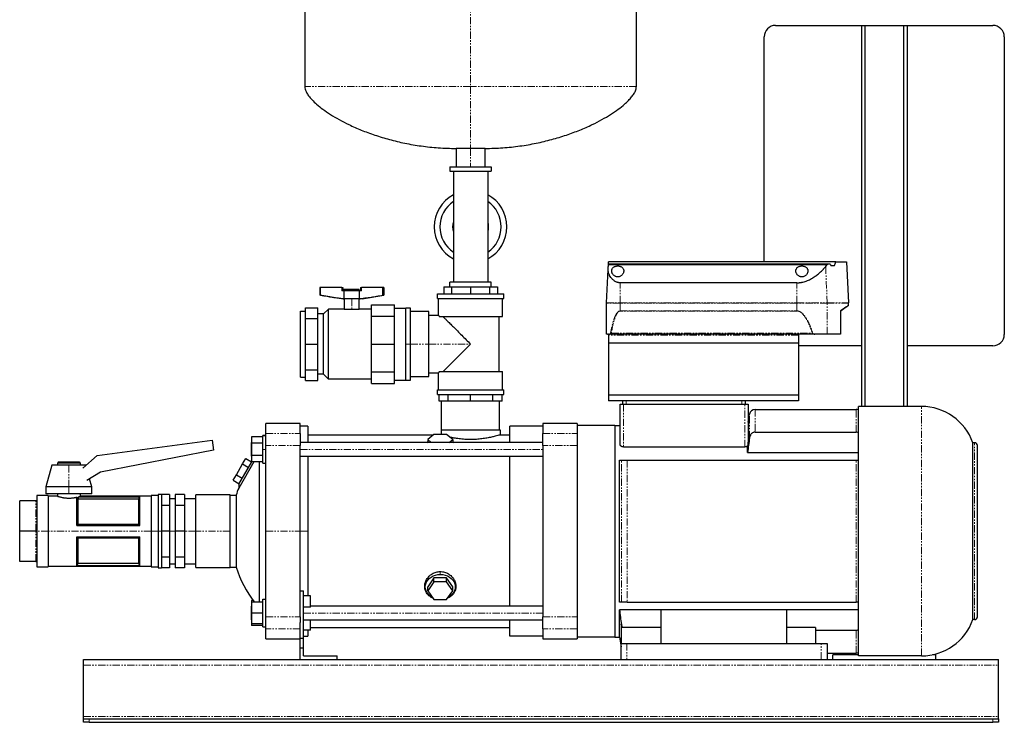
# Model space of a CAD drawing. Header units: millimetres. Extents: x 14 to 1491, y 29 to 958.
# Tile 1 of 3: x 14 to 875, y 29 to 643. Entities that reach past the tile are written whole.
import ezdxf

# ---------------------------------------------------------------- set-up
doc = ezdxf.new("R2010")
doc.units = ezdxf.units.MM
doc.linetypes.add('PHANTOM', pattern=[12.7, 6.35, -1.27, 1.27, -1.27, 1.27, -1.27])

msp = doc.modelspace()

# ---------------------------------------------------------------- linework, layer by layer
at = {"color": 7, "linetype": 'Continuous', "lineweight": 25}
for p, q in [((263.54, 886.91), (263.54, 584.92)), ((553.54, 584.92), (553.54, 886.91)), ((675.19, 638.27), (750.19, 638.27)), ((750.19, 638.27), (753.19, 638.27)), ((750.19, 638.27), (750.19, 305.27)), ((753.19, 638.27), (753.19, 305.27)), ((753.19, 638.27), (787.19, 638.27)), ((787.19, 638.27), (790.19, 638.27)), ((787.19, 638.27), (787.19, 305.27)), ((790.19, 638.27), (790.19, 305.27)), ((790.19, 638.27), (865.19, 638.27)), ((665.19, 431.57), (665.19, 628.27)), ((875.19, 628.27), (875.19, 368.27)), ((395.84, 530.77), (395.84, 514.77)), ((408.54, 530.77), (395.84, 530.77)), ((421.24, 530.77), (408.54, 530.77)), ((421.24, 514.77), (421.24, 530.77)), ((390.54, 514.77), (390.54, 510.77)), ((390.54, 514.77), (426.54, 514.77)), ((390.54, 510.77), (426.54, 510.77)), ((393.54, 510.77), (393.54, 462.27)), ((423.54, 510.77), (423.54, 462.27)), ((426.54, 514.77), (426.54, 510.77)), ((393.54, 462.27), (393.54, 413.77)), ((423.54, 462.27), (423.54, 413.77)), ((529.11, 430.03), (529.19, 431.57)), ((727.96, 431.57), (529.19, 431.57)), ((727.96, 431.57), (737.19, 431.57)), ((737.19, 431.57), (739.07, 395.7)), ((527.31, 395.7), (528.85, 425.05)), ((529.07, 429.34), (529.11, 430.03)), ((529.07, 429.34), (720.45, 429.34)), ((529.11, 430.03), (721.19, 430.03)), ((721.19, 430.03), (722.67, 430.03)), ((723.6, 428.57), (726.85, 428.57)), ((426.54, 413.77), (390.54, 413.77)), ((390.54, 409.77), (390.54, 413.77)), ((426.54, 409.77), (426.54, 413.77)), ((693.93, 413.38), (539.19, 413.38)), ((276.69, 409.35), (276.69, 402.52)), ((277.34, 409.35), (276.69, 409.35)), ((277.34, 402.52), (277.34, 409.35)), ((296, 409.35), (277.34, 409.35)), ((296, 409.35), (297, 409.35)), ((297.95, 406.35), (296, 406.35)), ((297, 409.35), (297, 406.35)), ((311.37, 406.35), (297.95, 406.35)), ((297.95, 399.35), (297.95, 406.35)), ((298.16, 407.75), (298.16, 406.35)), ((298.16, 407.75), (304.66, 407.75)), ((304.66, 407.75), (311.16, 407.75)), ((311.16, 406.35), (311.16, 407.75)), ((311.37, 399.35), (311.37, 406.35)), ((313.32, 406.35), (311.37, 406.35)), ((312.32, 409.35), (312.32, 406.35)), ((312.32, 409.35), (313.32, 409.35)), ((331.97, 409.35), (313.32, 409.35)), ((331.97, 402.52), (331.97, 409.35)), ((332.63, 409.35), (331.97, 409.35)), ((332.63, 409.35), (332.63, 402.52)), ((385.09, 409.77), (385.09, 403.77)), ((385.09, 409.77), (391.96, 409.77)), ((391.96, 409.77), (391.96, 403.77)), ((391.96, 409.77), (408.54, 409.77)), ((408.54, 409.77), (408.54, 403.77)), ((408.54, 409.77), (425.12, 409.77)), ((425.12, 409.77), (425.12, 403.77)), ((425.12, 409.77), (431.99, 409.77)), ((431.99, 409.77), (431.99, 403.77)), ((277.34, 402.52), (276.69, 402.52)), ((295.66, 399.35), (276.69, 402.52)), ((297.95, 399.35), (295.66, 399.35)), ((311.37, 399.35), (297.95, 399.35)), ((298.16, 399.35), (298.16, 390.33)), ((311.16, 390.33), (311.16, 399.35)), ((313.66, 399.35), (311.37, 399.35)), ((313.66, 399.35), (332.63, 402.52)), ((332.63, 402.52), (331.97, 402.52)), ((379.54, 399.77), (379.54, 403.77)), ((379.54, 403.77), (437.54, 403.77)), ((379.54, 399.77), (437.54, 399.77)), ((380.54, 384.77), (380.54, 399.77)), ((436.54, 383.77), (436.54, 399.77)), ((437.54, 399.77), (437.54, 403.77)), ((259.87, 388.57), (264.11, 388.57)), ((259.87, 330.98), (259.87, 388.57)), ((264.11, 391.46), (275.11, 391.46)), ((264.11, 382.18), (264.11, 391.46)), ((275.11, 382.18), (275.11, 391.46)), ((280.03, 386.17), (284.19, 390.33)), ((284.19, 329.22), (284.19, 390.33)), ((298.16, 390.33), (284.19, 390.33)), ((298.16, 390.33), (304.66, 390.33)), ((304.66, 390.33), (311.16, 390.33)), ((322.04, 390.33), (311.16, 390.33)), ((322.04, 394.15), (342.04, 394.15)), ((322.04, 384.08), (322.04, 394.15)), ((342.04, 384.08), (342.04, 394.15)), ((342.04, 391.15), (352.04, 391.15)), ((356.04, 391.15), (352.04, 391.15)), ((352.04, 328.39), (352.04, 391.15)), ((352.04, 359.77), (352.04, 391.15)), ((356.04, 359.77), (356.04, 391.15)), ((372.04, 388.15), (356.04, 388.15)), ((372.04, 359.77), (372.04, 388.15)), ((527.36, 368.57), (527.31, 395.64)), ((732.21, 388.9), (732.15, 389.2)), ((732.17, 368.45), (732.21, 388.9)), ((739.07, 394.09), (739.07, 395.64)), ((264.11, 359.77), (264.11, 382.18)), ((264.11, 382.18), (275.11, 382.18)), ((280.03, 386.17), (275.11, 386.17)), ((275.11, 359.77), (275.11, 382.18)), ((280.03, 333.38), (280.03, 386.17)), ((322.04, 359.77), (322.04, 384.08)), ((322.04, 384.08), (342.04, 384.08)), ((342.04, 359.77), (342.04, 384.08)), ((380.54, 384.77), (372.04, 384.77)), ((381.43, 383.77), (436.54, 383.77)), ((433.54, 335.77), (433.54, 383.77)), ((528.19, 368.57), (527.36, 368.57)), ((529.3, 368.57), (529.19, 368.57)), ((529.19, 368.57), (529.19, 360.57)), ((530.3, 368.57), (530.04, 368.57)), ((709.43, 368.57), (530.3, 368.57)), ((695.19, 367.57), (695.19, 360.57)), ((720.36, 368.57), (709.43, 368.57)), ((732.11, 368.57), (720.36, 368.57)), ((264.11, 359.77), (275.11, 359.77)), ((264.11, 337.37), (264.11, 359.77)), ((275.11, 337.37), (275.11, 359.77)), ((322.04, 335.46), (322.04, 359.77)), ((322.04, 359.77), (342.04, 359.77)), ((342.04, 335.46), (342.04, 359.77)), ((352.04, 328.39), (352.04, 359.77)), ((356.04, 328.39), (356.04, 359.77)), ((372.04, 331.39), (372.04, 359.77)), ((695.19, 360.57), (529.19, 360.57)), ((529.19, 360.57), (529.19, 315.27)), ((695.19, 360.57), (695.19, 315.27)), ((750.19, 358.27), (695.19, 358.27)), ((865.19, 358.27), (790.19, 358.27)), ((264.11, 337.37), (275.11, 337.37)), ((264.11, 328.08), (264.11, 337.37)), ((275.11, 328.08), (275.11, 337.37)), ((381.43, 335.77), (436.54, 335.77)), ((436.54, 319.77), (436.54, 335.77)), ((259.87, 330.98), (264.11, 330.98)), ((264.11, 328.08), (275.11, 328.08)), ((280.03, 333.38), (275.11, 333.38)), ((280.03, 333.38), (284.19, 329.22)), ((322.04, 329.22), (284.19, 329.22)), ((322.04, 335.46), (342.04, 335.46)), ((322.04, 325.39), (322.04, 335.46)), ((342.04, 325.39), (342.04, 335.46)), ((342.04, 328.39), (352.04, 328.39)), ((352.04, 328.39), (356.04, 328.39)), ((356.04, 331.39), (372.04, 331.39)), ((372.04, 334.77), (380.54, 334.77)), ((380.54, 319.77), (380.54, 334.77)), ((322.04, 325.39), (342.04, 325.39)), ((379.54, 315.77), (379.54, 319.77)), ((379.54, 319.77), (437.54, 319.77)), ((437.54, 315.77), (437.54, 319.77)), ((379.54, 315.77), (437.54, 315.77)), ((381.04, 309.77), (381.04, 315.77)), ((389.09, 309.77), (389.09, 315.77)), ((408.54, 309.77), (408.54, 315.77)), ((427.99, 309.77), (427.99, 315.77)), ((436.04, 309.77), (436.04, 315.77)), ((695.19, 315.27), (529.19, 315.27)), ((529.19, 315.27), (529.19, 310.27)), ((695.19, 310.27), (529.19, 310.27)), ((541.69, 307.27), (541.69, 310.27)), ((648.69, 310.27), (648.69, 307.27)), ((695.19, 315.27), (695.19, 310.27)), ((389.09, 309.77), (381.04, 309.77)), ((383.14, 284.77), (383.14, 309.77)), ((408.54, 309.77), (389.09, 309.77)), ((427.99, 309.77), (408.54, 309.77)), ((436.04, 309.77), (427.99, 309.77)), ((433.94, 284.77), (433.94, 309.77)), ((539.19, 272.08), (539.19, 307.27)), ((539.19, 307.27), (542.19, 307.27)), ((542.19, 307.27), (648.19, 307.27)), ((648.19, 307.27), (651.19, 307.27)), ((651.19, 307.27), (651.19, 275.52)), ((657.35, 302.77), (745.53, 302.77)), ((747.69, 87.27), (747.69, 305.27)), ((802.69, 305.27), (747.69, 305.27)), ((651.19, 291.61), (652.43, 298.64)), ((259.54, 290.27), (229.54, 290.27)), ((229.54, 281.65), (229.54, 290.27)), ((259.54, 281.65), (259.54, 290.27)), ((266.24, 288.02), (259.54, 288.02)), ((266.24, 288.02), (266.24, 273.77)), ((382.79, 284.77), (382.79, 280.77)), ((382.79, 284.77), (434.29, 284.77)), ((434.29, 284.77), (434.29, 280.42)), ((442.84, 273.77), (442.84, 288.02)), ((471.64, 288.02), (442.84, 288.02)), ((501.64, 290.27), (471.64, 290.27)), ((471.64, 290.27), (471.64, 281.65)), ((501.64, 290.27), (501.64, 281.65)), ((534.69, 288.77), (501.64, 288.77)), ((534.69, 288.77), (539.19, 288.77)), ((534.69, 288.77), (534.69, 103.77)), ((82.18, 262.46), (182.64, 275.79)), ((182.64, 275.79), (183.78, 267.21)), ((227.04, 278.74), (217.04, 278.74)), ((217.04, 278.74), (217.04, 273.26)), ((229.54, 279.77), (227.04, 279.77)), ((227.04, 267.77), (227.04, 279.77)), ((227.04, 279.77), (229.54, 279.77)), ((229.54, 271.2), (229.54, 281.65)), ((259.54, 281.65), (259.54, 271.2)), ((266.24, 280.42), (376.13, 280.42)), ((376.56, 280.77), (371.07, 276.31)), ((371.07, 276.31), (371.07, 273.77)), ((371.07, 276.31), (374.19, 273.77)), ((387.52, 280.77), (376.56, 280.77)), ((393.01, 276.31), (387.52, 280.77)), ((389.89, 273.77), (393.01, 276.31)), ((393.01, 276.31), (393.01, 273.77)), ((434.29, 280.42), (442.84, 280.42)), ((471.64, 271.2), (471.64, 281.65)), ((501.64, 281.65), (501.64, 271.2)), ((657.35, 282.86), (745.53, 282.86)), ((183.78, 267.21), (84.99, 248)), ((217.04, 273.77), (216.64, 273.77)), ((216.64, 273.77), (216.64, 267.77)), ((216.64, 267.77), (216.64, 261.77)), ((227.04, 273.26), (217.04, 273.26)), ((217.04, 273.26), (217.04, 262.29)), ((227.04, 255.77), (227.04, 267.77)), ((229.54, 196.27), (229.54, 271.2)), ((471.64, 273.77), (259.54, 273.77)), ((259.54, 196.27), (259.54, 271.2)), ((370.93, 274.29), (370.24, 273.77)), ((393.84, 273.77), (393.15, 274.29)), ((471.64, 271.2), (471.64, 121.35)), ((501.64, 271.2), (501.64, 121.35)), ((542.19, 269.89), (648.19, 269.89)), ((650.69, 264.92), (650.69, 270.9)), ((847.69, 118.98), (847.69, 273.56)), ((849.19, 273.56), (847.69, 273.56)), ((851.69, 121.48), (851.69, 271.06)), ((69.45, 251.22), (82.18, 262.46)), ((209.24, 255.02), (211.98, 259.77)), ((211.98, 259.77), (217.04, 256.8)), ((216.64, 261.77), (217.04, 261.77)), ((227.04, 262.29), (217.04, 262.29)), ((217.04, 262.29), (217.04, 256.8)), ((259.54, 261.77), (471.64, 261.77)), ((266.24, 261.77), (266.24, 196.27)), ((442.84, 130.77), (442.84, 261.77)), ((538.69, 134.27), (538.69, 258.27)), ((545.35, 258.27), (745.53, 258.27)), ((650.69, 264.92), (747.69, 264.92)), ((42.34, 253.87), (37.34, 235.12)), ((57.34, 253.87), (42.34, 253.87)), ((48.34, 256.87), (47.34, 255.87)), ((47.34, 255.87), (47.34, 253.87)), ((67.34, 255.87), (47.34, 255.87)), ((48.34, 256.87), (66.34, 256.87)), ((72.34, 253.87), (57.34, 253.87)), ((66.34, 256.87), (67.34, 255.87)), ((67.34, 255.87), (67.34, 253.87)), ((72.34, 253.87), (72.34, 253.87)), ((203.76, 245.52), (209.24, 255.02)), ((218.96, 256.8), (205.8, 234)), ((205.9, 237.24), (217.18, 256.77)), ((209.24, 255.02), (214.44, 252.02)), ((227.04, 256.8), (217.04, 256.8)), ((223.78, 256.8), (223.78, 134.27)), ((227.04, 255.77), (229.54, 255.77)), ((84.99, 248), (72.94, 240.64)), ((77.34, 235.12), (75.46, 242.18)), ((201.01, 240.77), (203.76, 245.52)), ((203.76, 245.52), (208.95, 242.52)), ((37.34, 235.12), (37.34, 228.87)), ((57.34, 235.12), (37.34, 235.12)), ((77.34, 235.12), (57.34, 235.12)), ((77.34, 228.87), (77.34, 235.12)), ((201.01, 240.77), (206.21, 237.77)), ((205.9, 237.24), (205.8, 234)), ((39.34, 227.37), (29.34, 227.37)), ((29.34, 227.37), (29.34, 223.72)), ((57.34, 228.87), (37.34, 228.87)), ((39.34, 227.37), (39.34, 196.27)), ((47.34, 226.87), (39.34, 226.87)), ((47.34, 228.87), (47.34, 226.87)), ((77.34, 228.87), (57.34, 228.87)), ((64.34, 201.27), (64.34, 226.03)), ((65.27, 224.22), (65.27, 202.3)), ((118.41, 224.23), (65.32, 224.23)), ((66, 226.46), (119.34, 226.46)), ((66, 226.46), (66, 226.43)), ((66, 226.43), (119.33, 226.43)), ((67.34, 228.87), (67.34, 226.87)), ((129.34, 226.87), (67.34, 226.87)), ((118.41, 202.3), (118.41, 224.23)), ((119.34, 201.27), (119.34, 226.46)), ((135.34, 227.37), (129.34, 227.37)), ((129.34, 227.37), (129.34, 196.27)), ((138.34, 228.37), (135.34, 228.37)), ((135.34, 228.37), (135.34, 196.27)), ((138.34, 228.37), (138.34, 196.27)), ((145.34, 228.2), (138.34, 228.2)), ((145.34, 228.2), (145.34, 218.85)), ((150.34, 224.7), (145.34, 224.7)), ((158.34, 228.2), (150.34, 228.2)), ((150.34, 228.2), (150.34, 218.85)), ((158.34, 228.2), (158.34, 218.85)), ((168.34, 224.7), (158.34, 224.7)), ((198.34, 227.92), (168.34, 227.92)), ((168.34, 196.27), (168.34, 227.92)), ((198.34, 196.27), (198.34, 227.92)), ((198.34, 227.77), (203.54, 227.77)), ((203.54, 227.77), (203.54, 164.77)), ((28.34, 222.72), (14.34, 222.72)), ((14.34, 196.27), (14.34, 222.72)), ((29.34, 222.66), (29.34, 197.34)), ((145.34, 218.85), (138.34, 218.85)), ((145.34, 218.85), (145.34, 196.27)), ((158.34, 218.85), (150.34, 218.85)), ((150.34, 218.85), (150.34, 196.27)), ((158.34, 218.85), (158.34, 196.27)), ((64.34, 201.27), (119.34, 201.27)), ((65.27, 202.3), (118.41, 202.3)), ((14.34, 169.82), (14.34, 196.27)), ((28.34, 196.27), (14.34, 196.27)), ((29.34, 195.21), (29.34, 169.89)), ((39.34, 196.27), (39.34, 165.17)), ((64.34, 191.27), (119.34, 191.27)), ((64.34, 166.08), (64.34, 191.27)), ((65.27, 190.25), (65.27, 168.31)), ((118.41, 190.25), (65.27, 190.25)), ((118.41, 168.31), (118.41, 190.25)), ((119.34, 166.08), (119.34, 191.27)), ((129.34, 196.27), (129.34, 165.17)), ((135.34, 196.27), (135.34, 164.17)), ((138.34, 196.27), (138.34, 164.17)), ((145.34, 196.27), (138.34, 196.27)), ((145.34, 196.27), (145.34, 173.69)), ((158.34, 196.27), (150.34, 196.27)), ((150.34, 196.27), (150.34, 173.69)), ((158.34, 196.27), (158.34, 173.69)), ((168.34, 164.62), (168.34, 196.27)), ((198.34, 164.62), (198.34, 196.27)), ((229.54, 121.35), (229.54, 196.27)), ((259.54, 121.35), (259.54, 196.27)), ((266.24, 196.27), (266.24, 139.89)), ((145.34, 173.69), (138.34, 173.69)), ((145.34, 173.69), (145.34, 164.34)), ((158.34, 173.69), (150.34, 173.69)), ((150.34, 173.69), (150.34, 164.34)), ((158.34, 173.69), (158.34, 164.34)), ((28.34, 169.82), (14.34, 169.82)), ((29.34, 168.82), (29.34, 165.17)), ((29.34, 165.17), (39.34, 165.17)), ((39.34, 165.67), (129.34, 165.67)), ((64.34, 166.08), (119.34, 166.08)), ((119.33, 166.11), (64.35, 166.11)), ((65.27, 168.31), (118.41, 168.31)), ((129.34, 165.17), (135.34, 165.17)), ((135.34, 164.17), (138.34, 164.17)), ((145.34, 164.34), (138.34, 164.34)), ((145.34, 167.85), (150.34, 167.85)), ((158.34, 164.34), (150.34, 164.34)), ((158.34, 167.85), (168.34, 167.85)), ((168.34, 164.62), (198.34, 164.62)), ((198.34, 164.77), (203.54, 164.77)), ((376.56, 155.5), (371.07, 147.72)), ((376.56, 152.06), (376.56, 155.5)), ((387.52, 155.5), (376.56, 155.5)), ((387.52, 152.06), (387.52, 155.5)), ((393.01, 147.72), (387.52, 155.5)), ((376.56, 152.06), (371.07, 144.28)), ((371.07, 144.28), (371.07, 147.72)), ((387.52, 152.06), (376.56, 152.06)), ((393.01, 144.28), (387.52, 152.06)), ((393.01, 144.28), (393.01, 147.72)), ((259.54, 144.27), (262.54, 144.27)), ((262.54, 102.67), (262.54, 144.27)), ((268.54, 139.89), (262.54, 139.89)), ((268.54, 129.89), (268.54, 139.89)), ((371.07, 144.28), (376.56, 136.5)), ((387.52, 136.5), (393.01, 144.28)), ((217.04, 130.77), (216.64, 130.77)), ((216.64, 130.77), (216.64, 124.77)), ((218.55, 135.74), (217.04, 135.74)), ((217.04, 135.74), (217.04, 134.27)), ((227.04, 134.27), (217.04, 134.27)), ((217.04, 134.27), (217.04, 124.77)), ((227.04, 112.77), (227.04, 136.77)), ((227.04, 136.77), (229.54, 136.77)), ((268.54, 129.89), (262.54, 129.89)), ((471.64, 130.77), (268.54, 130.77)), ((376.56, 136.5), (387.52, 136.5)), ((545.35, 134.27), (745.53, 134.27)), ((216.64, 124.77), (216.64, 118.77)), ((227.04, 124.77), (217.04, 124.77)), ((217.04, 124.77), (217.04, 115.27)), ((229.54, 110.89), (229.54, 121.35)), ((259.54, 121.35), (259.54, 116.49)), ((471.64, 110.89), (471.64, 121.35)), ((501.64, 121.35), (501.64, 110.89)), ((747.69, 127.63), (538.69, 127.63)), ((538.69, 103.77), (538.69, 127.63)), ((575.19, 98.27), (575.19, 127.43)), ((685.19, 127.43), (575.19, 127.43)), ((685.19, 98.27), (685.19, 127.43)), ((216.64, 118.77), (217.04, 118.77)), ((227.04, 115.27), (217.04, 115.27)), ((217.04, 115.27), (217.04, 113.8)), ((227.04, 113.8), (217.04, 113.8)), ((227.04, 112.77), (229.54, 112.77)), ((259.54, 102.67), (259.54, 116.49)), ((262.54, 118.77), (471.64, 118.77)), ((268.54, 109.81), (268.54, 118.77)), ((268.54, 112.12), (442.84, 112.12)), ((442.84, 104.52), (442.84, 118.77)), ((540.19, 115.19), (540.19, 98.27)), ((575.19, 112.13), (541.37, 112.13)), ((710.19, 112.13), (685.19, 112.13)), ((710.19, 112.13), (710.19, 98.27)), ((849.19, 118.98), (847.69, 118.98)), ((229.54, 102.27), (229.54, 110.89)), ((268.54, 109.81), (262.54, 109.81)), ((262.54, 104.52), (266.24, 104.52)), ((266.24, 109.81), (266.24, 104.52)), ((471.64, 104.52), (442.84, 104.52)), ((471.64, 110.89), (471.64, 102.27)), ((501.64, 110.89), (501.64, 102.27)), ((534.69, 103.77), (501.64, 103.77)), ((534.69, 103.77), (538.69, 103.77)), ((538.69, 103.77), (540.19, 95.27)), ((710.19, 109.68), (745.53, 109.68)), ((229.54, 102.27), (259.54, 102.27)), ((259.54, 102.67), (262.54, 102.67)), ((259.54, 94.27), (259.54, 102.67)), ((262.54, 94.27), (262.54, 102.67)), ((471.64, 102.27), (501.64, 102.27)), ((540.19, 84.27), (540.19, 98.27)), ((540.19, 98.27), (545.19, 98.27)), ((545.19, 98.27), (715.19, 98.27)), ((715.19, 98.27), (720.19, 98.27)), ((720.19, 98.27), (720.19, 84.27)), ((259.54, 84.27), (259.54, 94.27)), ((259.54, 94.27), (262.54, 94.27)), ((262.54, 87.27), (262.54, 94.27)), ((262.54, 87.27), (292.04, 87.27)), ((292.04, 84.27), (292.04, 87.27)), ((720.19, 89.77), (745.53, 89.77)), ((725.19, 84.27), (725.19, 88.27)), ((747.69, 88.27), (725.19, 88.27)), ((729.19, 89.77), (729.19, 88.27)), ((735.19, 89.77), (735.19, 88.27)), ((741.19, 89.77), (741.19, 88.27)), ((802.69, 87.27), (747.69, 87.27)), ((815.19, 88.27), (812.41, 88.27)), ((815.19, 84.27), (815.19, 88.27)), ((70.19, 84.27), (870.19, 84.27)), ((70.19, 79.27), (70.19, 84.27)), ((70.19, 34.27), (70.19, 79.27)), ((545.19, 84.27), (715.19, 84.27)), ((870.19, 79.27), (870.19, 84.27)), ((870.19, 34.27), (870.19, 79.27)), ((70.19, 32.27), (70.19, 34.27)), ((70.19, 29.27), (70.19, 32.27)), ((70.19, 32.27), (75.19, 32.27)), ((75.19, 29.27), (70.19, 29.27)), ((75.19, 32.27), (865.19, 32.27)), ((75.19, 29.27), (865.19, 29.27)), ((865.19, 32.27), (870.19, 32.27)), ((870.19, 29.27), (865.19, 29.27)), ((870.19, 32.27), (870.19, 34.27)), ((870.19, 32.27), (870.19, 29.27))]:
    msp.add_line(p, q, dxfattribs=at)
at = {"color": 8, "linetype": 'PHANTOM', "lineweight": 18}
for p, q in [((408.54, 886.91), (408.54, 584.92)), ((408.54, 584.92), (263.54, 584.92)), ((553.54, 584.92), (408.54, 584.92)), ((408.54, 530.77), (408.54, 514.77)), ((720.4, 395.7), (719.01, 427.6)), ((539.19, 395.7), (539.19, 413.38)), ((693.93, 395.7), (693.93, 413.38)), ((296, 406.35), (296, 409.35)), ((304.66, 407.75), (304.66, 406.35)), ((313.32, 409.35), (313.32, 406.35)), ((304.66, 399.35), (304.66, 390.33)), ((527.31, 395.7), (539.19, 395.7)), ((539.19, 395.64), (527.31, 395.64)), ((539.19, 395.7), (693.93, 395.7)), ((539.19, 395.7), (539.19, 395.64)), ((539.19, 388.79), (539.19, 395.64)), ((693.93, 395.64), (539.19, 395.64)), ((539.19, 388.79), (693.93, 388.79)), ((539.19, 388.79), (539.19, 388.63)), ((693.93, 388.63), (539.19, 388.63)), ((693.93, 395.7), (720.4, 395.7)), ((693.93, 395.7), (693.93, 395.64)), ((693.93, 388.79), (693.93, 395.64)), ((720.4, 395.64), (693.93, 395.64)), ((693.93, 388.63), (693.93, 388.79)), ((720.36, 368.57), (720.4, 395.64)), ((720.4, 395.7), (739.07, 395.7)), ((739.07, 395.64), (720.4, 395.64)), ((695.19, 367.57), (529.3, 367.57)), ((531.68, 369.41), (707.26, 369.41)), ((352.04, 359.77), (356.04, 359.77)), ((356.04, 359.77), (372.04, 359.77)), ((372.04, 359.77), (408.54, 359.77)), ((544.69, 310.27), (544.69, 307.27)), ((645.69, 307.27), (645.69, 310.27)), ((542.19, 307.27), (542.19, 269.89)), ((648.19, 269.89), (648.19, 307.27)), ((657.35, 302.77), (657.35, 282.86)), ((745.53, 282.86), (745.53, 302.77)), ((802.69, 87.27), (802.69, 305.27)), ((229.54, 281.65), (259.54, 281.65)), ((471.64, 281.65), (501.64, 281.65)), ((216.64, 267.77), (217.04, 267.77)), ((227.04, 267.77), (229.54, 267.77)), ((259.54, 271.2), (229.54, 271.2)), ((259.54, 267.77), (471.64, 267.77)), ((501.64, 271.2), (471.64, 271.2)), ((849.19, 118.98), (849.19, 273.56)), ((540.43, 134.27), (540.43, 258.27)), ((545.35, 258.27), (545.35, 134.27)), ((745.53, 134.27), (745.53, 258.27)), ((57.34, 253.87), (57.34, 235.12)), ((57.34, 235.12), (57.34, 228.87)), ((28.34, 196.27), (28.34, 222.72)), ((28.34, 169.82), (28.34, 196.27)), ((39.34, 196.27), (29.2, 196.27)), ((129.34, 196.27), (39.34, 196.27)), ((135.34, 196.27), (129.34, 196.27)), ((138.34, 196.27), (135.34, 196.27)), ((150.34, 196.27), (145.34, 196.27)), ((168.34, 196.27), (158.34, 196.27)), ((198.34, 196.27), (168.34, 196.27)), ((229.54, 196.27), (259.54, 196.27)), ((259.54, 196.27), (266.24, 196.27)), ((382.04, 158.47), (382.04, 161.03)), ((216.64, 124.77), (217.04, 124.77)), ((229.54, 121.35), (259.54, 121.35)), ((262.54, 124.77), (471.64, 124.77)), ((471.64, 121.35), (501.64, 121.35)), ((259.54, 110.89), (229.54, 110.89)), ((501.64, 110.89), (471.64, 110.89)), ((745.53, 89.77), (745.53, 109.68)), ((545.19, 98.27), (545.19, 84.27)), ((715.19, 84.27), (715.19, 98.27)), ((70.19, 79.27), (870.19, 79.27)), ((70.19, 34.27), (870.19, 34.27)), ((75.19, 32.27), (75.19, 29.27)), ((865.19, 29.27), (865.19, 32.27))]:
    msp.add_line(p, q, dxfattribs=at)
at = {"color": 7, "linetype": 'Continuous', "lineweight": 25, "flags": 128}
for points in [[(393.04, 462.27), (393.23, 464.7), (393.54, 466.18)], [(423.54, 466.18), (423.85, 464.7), (424.04, 462.27)], [(393.54, 458.37), (393.23, 459.85), (393.04, 462.27)], [(424.04, 462.27), (423.85, 459.85), (423.54, 458.37)], [(529.3, 367.57), (529.3, 368.13), (529.3, 368.57)], [(370.24, 273.77), (371.06, 274.38), (371.07, 274.39)], [(393.01, 274.39), (393.02, 274.38), (393.84, 273.77)], [(119.33, 226.43), (119.33, 226.45), (119.34, 226.46)], [(64.35, 166.11), (64.35, 166.1), (64.34, 166.08)], [(119.34, 166.08), (119.33, 166.1), (119.33, 166.11)], [(375.06, 138.62), (373.98, 139.24), (372.39, 140.44), (371.06, 141.84), (370.02, 143.4), (369.32, 145.08), (368.96, 146.83), (368.96, 148.61), (369.32, 150.36), (370.02, 152.04), (371.06, 153.6), (372.39, 155), (373.98, 156.2), (375.79, 157.17), (377.78, 157.88), (379.88, 158.32), (382.04, 158.47)], [(382.04, 158.47), (384.2, 158.32), (386.3, 157.88), (388.29, 157.17), (390.1, 156.2), (391.69, 155), (393.02, 153.6), (394.06, 152.04), (394.76, 150.36), (395.12, 148.61), (395.12, 146.83), (394.76, 145.08), (394.06, 143.4), (393.02, 141.84), (391.69, 140.44), (390.1, 139.24), (389.02, 138.62)], [(540.43, 114), (540.3, 114.67), (540.19, 115.19)]]:
    msp.add_lwpolyline(points, dxfattribs=at)
at = {"color": 8, "linetype": 'PHANTOM', "lineweight": 18, "flags": 128}
for points in [[(732.11, 368.57), (732.13, 380.12), (732.15, 389.2)], [(652.43, 277.73), (652.43, 281.25), (652.43, 284.48), (652.43, 287.39), (652.43, 289.99), (652.43, 292.26), (652.43, 294.2), (652.43, 295.79), (652.43, 297.03), (652.43, 297.92), (652.43, 298.46), (652.43, 298.64)], [(540.43, 114), (540.43, 114.1), (540.43, 114.2), (540.43, 114.31), (540.43, 114.41), (540.43, 114.51), (540.43, 114.61), (540.43, 114.71), (540.43, 114.81)]]:
    msp.add_lwpolyline(points, dxfattribs=at)
at = {"color": 7, "linetype": 'Continuous', "lineweight": 25}
for centre, radius, start, end in [((675.19, 628.27), 10, 90, 180), ((865.19, 628.27), 10, 0, 90), ((408.54, 462.27), 31.8, 118.14458, 180), ((408.54, 462.27), 26.8, 124.03516, 180), ((408.54, 462.27), 31.8, 0, 61.85542), ((408.54, 462.27), 26.8, 0, 55.96484), ((408.54, 462.27), 31.8, 180, 241.85542), ((408.54, 462.27), 26.8, 180, 235.96484), ((408.54, 462.27), 26.8, 304.03516, 0), ((408.54, 462.27), 31.8, 298.14458, 0), ((528.31, 395.64), 1, 177, 180.1), ((738.07, 394.09), 1, 305.50392, 359.9), ((738.07, 395.64), 1, 359.9, 3), ((865.19, 368.27), 10, 270, 0), ((657.35, 297.77), 5, 90, 170), ((745.53, 297.77), 5, 64.35365, 90), ((802.69, 257.49), 47.79, 19.66004, 90), ((849.19, 271.06), 2.5, 360, 90), ((300.03, 196.27), 101.5, 158.17626, 161.91999), ((300.03, 196.27), 101.5, 198.08001, 217.65008), ((849.19, 121.48), 2.5, 270, 0), ((802.69, 135.06), 47.79, 270, 340.33996), ((745.53, 94.77), 5, 270, 295.64635)]:
    msp.add_arc(centre, radius, start, end, dxfattribs=at)
at = {"color": 8, "linetype": 'PHANTOM', "lineweight": 18}
msp.add_arc((719.19, 395.64), 1.2, 359.91678, 2.49052, dxfattribs=at)
at = {"color": 7, "linetype": 'Continuous', "lineweight": 25}
for points, knots in [([(263.54, 584.92), (263.63, 584.09), (263.81, 582.29), (265.07, 579.58), (267.06, 576.48), (270.05, 573.02), (274.24, 569.04), (279.63, 564.76), (286.24, 560.28), (293.84, 555.81), (302.8, 551.22), (313.17, 546.65), (324.97, 542.28), (337.7, 538.42), (351.26, 535.18), (365.56, 532.73), (380.5, 531.09), (390.67, 530.88), (395.84, 530.77)], [0, 0, 0, 0, 0.016622, 0.036153, 0.05912, 0.090838, 0.127593, 0.175262, 0.228868, 0.287991, 0.35219, 0.431201, 0.515618, 0.604837, 0.698312, 0.795569, 0.896225, 1, 1, 1, 1]), ([(421.24, 530.77), (426.41, 530.88), (436.58, 531.09), (451.52, 532.73), (465.82, 535.18), (479.38, 538.42), (492.11, 542.28), (503.91, 546.65), (514.28, 551.22), (523.24, 555.81), (530.84, 560.28), (537.45, 564.76), (542.63, 568.88), (546.52, 572.52), (549.32, 575.62), (551.51, 578.71), (553.15, 581.75), (553.42, 583.93), (553.54, 584.92)], [0, 0, 0, 0, 0.103778, 0.204436, 0.301697, 0.395174, 0.484396, 0.568815, 0.647829, 0.712029, 0.771154, 0.824762, 0.872432, 0.903943, 0.931838, 0.95609, 0.980149, 1, 1, 1, 1]), ([(539.19, 413.38), (539.11, 413.38), (538.94, 413.38), (538.68, 413.39), (538.43, 413.41), (538.17, 413.44), (537.92, 413.48), (537.67, 413.53), (537.41, 413.58), (537.16, 413.65), (536.9, 413.72), (536.35, 413.9), (535.5, 414.26), (534.46, 414.86), (533.5, 415.57), (532.66, 416.32), (531.89, 417.15), (531, 418.28), (530.27, 419.47), (529.71, 420.65), (529.36, 421.57), (529.1, 422.46), (528.95, 423.21), (528.88, 423.78), (528.85, 424.23), (528.83, 424.65), (528.84, 424.92), (528.85, 425.05)], [0, 0, 0, 0, 0.012117, 0.024284, 0.036513, 0.048817, 0.061209, 0.073701, 0.086304, 0.09903, 0.111891, 0.124898, 0.184762, 0.250107, 0.309388, 0.375028, 0.433854, 0.500081, 0.624465, 0.68709, 0.749847, 0.817639, 0.875036, 0.908188, 0.940061, 0.970663, 1, 1, 1, 1]), ([(531.94, 423.73), (531.94, 423.8), (531.94, 423.94), (531.96, 424.14), (531.98, 424.34), (532.02, 424.53), (532.06, 424.72), (532.11, 424.91), (532.17, 425.1), (532.32, 425.48), (532.62, 426.02), (533.2, 426.68), (533.96, 427.25), (534.9, 427.69), (535.99, 427.99), (537.19, 428.09), (538.38, 427.99), (539.47, 427.7), (540.42, 427.25), (541.18, 426.68), (541.76, 426.01), (542.09, 425.41), (542.28, 424.91), (542.37, 424.53), (542.43, 424.14), (542.44, 423.87), (542.44, 423.73)], [0, 0, 0, 0, 0.016025, 0.031899, 0.047638, 0.063259, 0.07878, 0.094217, 0.109588, 0.124913, 0.188692, 0.2498, 0.313776, 0.374774, 0.43737, 0.49981, 0.562273, 0.624921, 0.686171, 0.75044, 0.811589, 0.875427, 0.906038, 0.936911, 0.968186, 1, 1, 1, 1]), ([(542.44, 423.73), (542.44, 423.66), (542.44, 423.52), (542.42, 423.31), (542.4, 423.1), (542.36, 422.89), (542.32, 422.68), (542.26, 422.47), (542.2, 422.26), (542.05, 421.83), (541.75, 421.21), (541.19, 420.41), (540.46, 419.67), (539.53, 419.04), (538.44, 418.59), (537.33, 418.45), (536.38, 418.52), (535.59, 418.73), (534.76, 419.1), (533.92, 419.67), (533.2, 420.4), (532.63, 421.21), (532.3, 421.9), (532.11, 422.47), (532.01, 422.89), (531.95, 423.31), (531.94, 423.59), (531.94, 423.73)], [0, 0, 0, 0, 0.015666, 0.031287, 0.046879, 0.06246, 0.078044, 0.093649, 0.10929, 0.124984, 0.188177, 0.249194, 0.314171, 0.37434, 0.438827, 0.499444, 0.539915, 0.581148, 0.62507, 0.685204, 0.750177, 0.811485, 0.87502, 0.90635, 0.937537, 0.96871, 1, 1, 1, 1]), ([(692.94, 423.73), (692.94, 423.8), (692.94, 423.94), (692.96, 424.14), (692.98, 424.34), (693.02, 424.53), (693.06, 424.72), (693.11, 424.91), (693.17, 425.1), (693.32, 425.48), (693.62, 426.02), (694.2, 426.68), (694.96, 427.25), (695.9, 427.69), (696.99, 427.99), (698.19, 428.09), (699.38, 427.99), (700.47, 427.7), (701.42, 427.25), (702.18, 426.68), (702.76, 426.01), (703.09, 425.41), (703.28, 424.91), (703.37, 424.53), (703.43, 424.14), (703.44, 423.87), (703.44, 423.73)], [0, 0, 0, 0, 0.016025, 0.031899, 0.047638, 0.063259, 0.07878, 0.094217, 0.109588, 0.124913, 0.188692, 0.2498, 0.313776, 0.374774, 0.43737, 0.49981, 0.562273, 0.624921, 0.686171, 0.75044, 0.811589, 0.875427, 0.906038, 0.936911, 0.968186, 1, 1, 1, 1]), ([(703.44, 423.73), (703.44, 423.66), (703.44, 423.52), (703.42, 423.31), (703.4, 423.1), (703.36, 422.89), (703.32, 422.68), (703.26, 422.47), (703.2, 422.26), (703.05, 421.83), (702.75, 421.21), (702.19, 420.41), (701.46, 419.67), (700.53, 419.04), (699.44, 418.59), (698.33, 418.45), (697.38, 418.52), (696.59, 418.73), (695.76, 419.1), (694.92, 419.67), (694.2, 420.4), (693.63, 421.21), (693.3, 421.9), (693.11, 422.47), (693.01, 422.89), (692.95, 423.31), (692.94, 423.59), (692.94, 423.73)], [0, 0, 0, 0, 0.015666, 0.031287, 0.046879, 0.06246, 0.078044, 0.093649, 0.10929, 0.124984, 0.188177, 0.249194, 0.314171, 0.37434, 0.438827, 0.499444, 0.539915, 0.581148, 0.62507, 0.685204, 0.750177, 0.811485, 0.87502, 0.90635, 0.937537, 0.96871, 1, 1, 1, 1]), ([(693.93, 413.38), (694.07, 413.38), (694.35, 413.38), (694.77, 413.39), (695.19, 413.41), (695.61, 413.44), (696.02, 413.48), (696.44, 413.52), (696.86, 413.57), (697.28, 413.63), (697.7, 413.7), (698.65, 413.88), (700.14, 414.23), (702.08, 414.87), (703.95, 415.64), (705.72, 416.51), (707.42, 417.48), (709.56, 418.84), (711.53, 420.3), (713.35, 421.8), (714.63, 422.95), (715.84, 424.12), (716.79, 425.09), (717.51, 425.87), (718.03, 426.45), (718.53, 427.03), (718.85, 427.41), (719.01, 427.6)], [0, 0, 0, 0, 0.0124, 0.024806, 0.037227, 0.049669, 0.06214, 0.074646, 0.087195, 0.099793, 0.112448, 0.125167, 0.186832, 0.250667, 0.311762, 0.375337, 0.436901, 0.500684, 0.624947, 0.686649, 0.749369, 0.8118, 0.874688, 0.906033, 0.937357, 0.968674, 1, 1, 1, 1]), ([(277.34, 402.52), (279.24, 402.21), (282.67, 401.65), (287.03, 400.96), (290.28, 400.45), (292.64, 400.09), (294.66, 399.79), (296.38, 399.55), (297.45, 399.41), (297.95, 399.35)], [0, 0, 0, 0, 0.276996, 0.500027, 0.634507, 0.750017, 0.844143, 0.927469, 1, 1, 1, 1]), ([(311.37, 399.35), (311.73, 399.39), (312.51, 399.49), (313.74, 399.66), (315.09, 399.86), (316.83, 400.11), (319.04, 400.45), (322.29, 400.96), (326.64, 401.65), (330.07, 402.21), (331.97, 402.52)], [0, 0, 0, 0, 0.053379, 0.112838, 0.17838, 0.250006, 0.365464, 0.499996, 0.72298, 1, 1, 1, 1]), ([(738.65, 393.27), (738.55, 393.2), (738.35, 393.06), (736.81, 391.96), (734.77, 390.51), (733.04, 389.27), (732.21, 388.68)], [0, 0, 0, 0, 0.281736, 0.56592, 0.790939, 1, 1, 1, 1]), ([(380.54, 384.77), (380.54, 384.77), (380.54, 384.77), (380.55, 384.76), (380.57, 384.74), (380.59, 384.71), (380.63, 384.68), (380.66, 384.63), (380.71, 384.58), (380.76, 384.52), (380.82, 384.46), (380.89, 384.38), (380.96, 384.3), (381.04, 384.21), (381.13, 384.11), (381.22, 384.01), (381.32, 383.89), (381.39, 383.81), (381.43, 383.77)], [0, 0, 0, 0, 0.0616345, 0.1232958, 0.1850033, 0.2467761, 0.3086333, 0.3705941, 0.4326774, 0.4949019, 0.5572866, 0.6198499, 0.6826102, 0.7455859, 0.808795, 0.8722553, 0.9359845, 1, 1, 1, 1]), ([(384.54, 383.77), (384.89, 383.42), (385.34, 382.97), (386.45, 381.87), (387.1, 381.21), (388.62, 379.69), (389.49, 378.83), (391.39, 376.92), (392.43, 375.88), (394.65, 373.66), (395.83, 372.48), (398.28, 370.03), (399.55, 368.76), (402.12, 366.19), (403.42, 364.89), (406.01, 362.3), (407.29, 361.02), (408.54, 359.77)], [0, 0, 0, 0, 0.125, 0.125, 0.25, 0.25, 0.375, 0.375, 0.5, 0.5, 0.625, 0.625, 0.75, 0.75, 0.875, 0.875, 1, 1, 1, 1]), ([(528.19, 368.57), (528.22, 368.57), (528.28, 368.57), (528.38, 368.56), (528.47, 368.53), (528.56, 368.5), (528.65, 368.46), (528.76, 368.4), (528.89, 368.3), (529.01, 368.16), (529.09, 368.02), (529.14, 367.9), (529.17, 367.79), (529.19, 367.68), (529.19, 367.61), (529.19, 367.57)], [0, 0, 0, 0, 0.094728, 0.184559, 0.269641, 0.350151, 0.426298, 0.498329, 0.631989, 0.74862, 0.814171, 0.874223, 0.917752, 0.959181, 1, 1, 1, 1]), ([(529.3, 367.57), (529.3, 367.6), (529.3, 367.66), (529.31, 367.75), (529.32, 367.83), (529.34, 367.92), (529.37, 368.03), (529.43, 368.18), (529.53, 368.32), (529.64, 368.44), (529.76, 368.52), (529.9, 368.56), (529.99, 368.57), (530.04, 368.57)], [0, 0, 0, 0, 0.04998, 0.099445, 0.148935, 0.198989, 0.250127, 0.372663, 0.500009, 0.622642, 0.750113, 0.873459, 1, 1, 1, 1]), ([(530.3, 368.57), (530.33, 368.57), (530.39, 368.57), (530.48, 368.59), (530.59, 368.62), (530.71, 368.67), (530.8, 368.73), (530.84, 368.76)], [0, 0, 0, 0, 0.165947, 0.331948, 0.498952, 0.752221, 1, 1, 1, 1]), ([(530.84, 368.76), (530.86, 368.77), (530.9, 368.8), (530.98, 368.86), (531.06, 368.92), (531.15, 368.98), (531.24, 369.06), (531.34, 369.14), (531.46, 369.24), (531.58, 369.33), (531.65, 369.39), (531.68, 369.41)], [0, 0, 0, 0, 0.083688, 0.175725, 0.276068, 0.384596, 0.501121, 0.611615, 0.750604, 0.914631, 1, 1, 1, 1]), ([(696.19, 368.57), (696.07, 368.57), (695.95, 368.55), (695.7, 368.45), (695.58, 368.38), (695.39, 368.18), (695.31, 368.06), (695.21, 367.82), (695.19, 367.69), (695.19, 367.57)], [0, 0, 0, 0, 0.25, 0.25, 0.5, 0.5, 0.75, 0.75, 1, 1, 1, 1]), ([(707.26, 369.41), (707.3, 369.39), (707.37, 369.34), (707.47, 369.26), (707.6, 369.18), (707.74, 369.08), (707.84, 369.01), (707.89, 368.98)], [0, 0, 0, 0, 0.165665, 0.332382, 0.499984, 0.75422, 1, 1, 1, 1]), ([(707.89, 368.98), (707.93, 368.96), (708, 368.91), (708.11, 368.85), (708.23, 368.8), (708.36, 368.75), (708.5, 368.7), (708.68, 368.66), (708.9, 368.61), (709.17, 368.58), (709.34, 368.57), (709.43, 368.57)], [0, 0, 0, 0, 0.074641, 0.152427, 0.233645, 0.31855, 0.407361, 0.500273, 0.665515, 0.831808, 1, 1, 1, 1]), ([(408.54, 359.77), (407.29, 358.52), (406.01, 357.24), (403.42, 354.66), (402.12, 353.35), (399.55, 350.78), (398.28, 349.51), (395.83, 347.06), (394.65, 345.88), (392.43, 343.66), (391.39, 342.62), (389.49, 340.72), (388.62, 339.86), (387.1, 338.34), (386.45, 337.68), (385.34, 336.57), (384.89, 336.12), (384.54, 335.77)], [0, 0, 0, 0, 0.125, 0.125, 0.25, 0.25, 0.375, 0.375, 0.5, 0.5, 0.625, 0.625, 0.75, 0.75, 0.875, 0.875, 1, 1, 1, 1]), ([(381.43, 335.77), (381.39, 335.73), (381.32, 335.65), (381.22, 335.54), (381.13, 335.43), (381.04, 335.33), (380.96, 335.24), (380.89, 335.16), (380.82, 335.09), (380.76, 335.02), (380.71, 334.96), (380.66, 334.91), (380.63, 334.87), (380.59, 334.83), (380.57, 334.81), (380.55, 334.79), (380.54, 334.77), (380.54, 334.77), (380.54, 334.77)], [0, 0, 0, 0, 0.064016, 0.127745, 0.191205, 0.254414, 0.31739, 0.38015, 0.442713, 0.505098, 0.567323, 0.629406, 0.691367, 0.753224, 0.814997, 0.876704, 0.938366, 1, 1, 1, 1]), ([(434.29, 280.42), (434.19, 280.39), (434, 280.33), (432.45, 279.87), (430.07, 279.21), (426.86, 278.43), (422.96, 277.64), (418.5, 276.96), (413.63, 276.49), (408.55, 276.33), (403.46, 276.49), (398.6, 276.96), (394.13, 277.63), (391.65, 278.15), (390.43, 278.41)], [0, 0, 0, 0, 0.083501, 0.16689, 0.25063, 0.333955, 0.417586, 0.501056, 0.584384, 0.668034, 0.751271, 0.834993, 0.918508, 1, 1, 1, 1]), ([(651.19, 275.52), (651.19, 275.46), (651.19, 275.38), (651.18, 275.22), (651.17, 275.14), (651.15, 274.87), (651.13, 274.68), (651.07, 274.11), (651.03, 273.71), (650.89, 272.52), (650.79, 271.71), (650.69, 270.9)], [0, 0, 0, 0, 0.0625, 0.0625, 0.125, 0.125, 0.25, 0.25, 0.5, 0.5, 1, 1, 1, 1]), ([(657.35, 282.86), (657.03, 282.86), (656.71, 282.83), (656.08, 282.68), (655.77, 282.56), (655.2, 282.28), (654.92, 282.1), (654.41, 281.7), (654.18, 281.48), (653.75, 280.99), (653.56, 280.73), (653.22, 280.18), (653.07, 279.89), (652.82, 279.3), (652.71, 278.99), (652.54, 278.37), (652.48, 278.05), (652.43, 277.73)], [0, 0, 0, 0, 0.125, 0.125, 0.25, 0.25, 0.375, 0.375, 0.5, 0.5, 0.625, 0.625, 0.75, 0.75, 0.875, 0.875, 1, 1, 1, 1]), ([(747.69, 282.18), (747.53, 282.3), (746.91, 282.76), (746.11, 282.82), (745.53, 282.86)], [0, 0, 0, 0, 0.261472, 1, 1, 1, 1]), ([(542.19, 269.89), (541.97, 269.89), (541.75, 269.91), (541.33, 269.98), (541.12, 270.04), (540.74, 270.17), (540.56, 270.25), (540.24, 270.43), (540.1, 270.53), (539.83, 270.74), (539.72, 270.85), (539.53, 271.09), (539.45, 271.21), (539.25, 271.58), (539.19, 271.83), (539.19, 272.08)], [0, 0, 0, 0, 0.125, 0.125, 0.25, 0.25, 0.375, 0.375, 0.5, 0.5, 0.625, 0.625, 0.75, 0.75, 1, 1, 1, 1]), ([(650.69, 270.9), (650.56, 270.76), (650.42, 270.63), (650.08, 270.39), (649.88, 270.28), (649.56, 270.14), (649.45, 270.1), (649.22, 270.03), (649.09, 270), (648.72, 269.92), (648.46, 269.89), (648.19, 269.89)], [0, 0, 0, 0, 0.25, 0.25, 0.5, 0.5, 0.625, 0.625, 0.75, 0.75, 1, 1, 1, 1]), ([(540.43, 258.27), (540.52, 258.27), (540.69, 258.27), (541.07, 258.27), (541.22, 258.27), (541.56, 258.27), (541.75, 258.27), (542.17, 258.27), (542.41, 258.27), (542.92, 258.27), (543.19, 258.27), (543.62, 258.27), (543.77, 258.27), (544.08, 258.27), (544.23, 258.27), (544.7, 258.27), (545.03, 258.27), (545.35, 258.27)], [0, 0, 0, 0, 0.25, 0.25, 0.375, 0.375, 0.5, 0.5, 0.625, 0.625, 0.75, 0.75, 0.8125, 0.8125, 0.875, 0.875, 1, 1, 1, 1]), ([(745.53, 258.27), (746.29, 258.27), (747.1, 258.27), (747.66, 258.27), (747.69, 258.27)], [0, 0, 0, 0, 0.946477, 1, 1, 1, 1]), ([(47.34, 226.87), (47.34, 226.87), (47.34, 226.87), (47.36, 226.87), (47.38, 226.86), (47.42, 226.85), (47.47, 226.83), (47.53, 226.81), (47.6, 226.79), (47.68, 226.76), (47.87, 226.7), (48.25, 226.58), (48.92, 226.39), (49.81, 226.15), (50.75, 225.93), (51.78, 225.72), (52.62, 225.57), (53.63, 225.42), (54.84, 225.29), (56.3, 225.2), (57.76, 225.18), (59.21, 225.24), (60.64, 225.37), (61.65, 225.51), (62.31, 225.62), (62.66, 225.68), (63.04, 225.75), (63.46, 225.83), (63.9, 225.93), (64.19, 225.99), (64.34, 226.03)], [0, 0, 0, 0, 0.013523, 0.027133, 0.040831, 0.054619, 0.068498, 0.08247, 0.096536, 0.110698, 0.124956, 0.183877, 0.249929, 0.297961, 0.374905, 0.420626, 0.462299, 0.499932, 0.564361, 0.624891, 0.68706, 0.749848, 0.809583, 0.874877, 0.889822, 0.907131, 0.926803, 0.948838, 0.973237, 1, 1, 1, 1]), ([(66, 226.46), (66.05, 226.48), (66.15, 226.5), (66.29, 226.55), (66.42, 226.58), (66.54, 226.62), (66.65, 226.65), (66.75, 226.68), (66.84, 226.71), (66.92, 226.74), (67.02, 226.77), (67.13, 226.8), (67.22, 226.83), (67.29, 226.86), (67.33, 226.87), (67.34, 226.87), (67.34, 226.87)], [0, 0, 0, 0, 0.059672, 0.118295, 0.175873, 0.232406, 0.287899, 0.342352, 0.395768, 0.448152, 0.499504, 0.601512, 0.702538, 0.802611, 0.901755, 1, 1, 1, 1]), ([(29.2, 223.21), (29.11, 223.07), (28.98, 222.94), (28.68, 222.76), (28.5, 222.72), (28.34, 222.72)], [0, 0, 0, 0, 0.5, 0.5, 1, 1, 1, 1]), ([(29.34, 223.72), (29.34, 223.69), (29.34, 223.63), (29.33, 223.54), (29.31, 223.45), (29.28, 223.37), (29.24, 223.29), (29.21, 223.23), (29.2, 223.21)], [0, 0, 0, 0, 0.179035, 0.352627, 0.521123, 0.684903, 0.844379, 1, 1, 1, 1]), ([(29.2, 223.21), (29.21, 223.18), (29.24, 223.12), (29.28, 223.04), (29.31, 222.95), (29.33, 222.86), (29.34, 222.76), (29.34, 222.69), (29.34, 222.66)], [0, 0, 0, 0, 0.155621, 0.315097, 0.478877, 0.647373, 0.820965, 1, 1, 1, 1]), ([(28.34, 196.27), (28.5, 196.27), (28.68, 196.27), (28.98, 196.27), (29.11, 196.27), (29.2, 196.27)], [0, 0, 0, 0, 0.5, 0.5, 1, 1, 1, 1]), ([(29.34, 197.34), (29.34, 197.27), (29.34, 197.15), (29.33, 196.96), (29.31, 196.78), (29.28, 196.6), (29.24, 196.43), (29.21, 196.33), (29.2, 196.27)], [0, 0, 0, 0, 0.179035, 0.352627, 0.521123, 0.684903, 0.844379, 1, 1, 1, 1]), ([(29.2, 196.27), (29.21, 196.22), (29.24, 196.11), (29.28, 195.94), (29.31, 195.77), (29.33, 195.59), (29.34, 195.4), (29.34, 195.27), (29.34, 195.21)], [0, 0, 0, 0, 0.155621, 0.315097, 0.478877, 0.647373, 0.820965, 1, 1, 1, 1]), ([(28.34, 169.82), (28.5, 169.82), (28.68, 169.78), (28.98, 169.61), (29.11, 169.48), (29.2, 169.34)], [0, 0, 0, 0, 0.5, 0.5, 1, 1, 1, 1]), ([(29.34, 169.89), (29.34, 169.85), (29.34, 169.79), (29.33, 169.69), (29.31, 169.59), (29.28, 169.51), (29.24, 169.42), (29.21, 169.37), (29.2, 169.34)], [0, 0, 0, 0, 0.179035, 0.352627, 0.521123, 0.684903, 0.844379, 1, 1, 1, 1]), ([(29.2, 169.34), (29.21, 169.31), (29.24, 169.26), (29.28, 169.17), (29.31, 169.09), (29.33, 169), (29.34, 168.91), (29.34, 168.85), (29.34, 168.82)], [0, 0, 0, 0, 0.155621, 0.315097, 0.478877, 0.647373, 0.820965, 1, 1, 1, 1]), ([(375.57, 137.89), (375.37, 137.96), (374.04, 138.4), (372.1, 139.88), (369.98, 142.2), (368.7, 144.99), (368.27, 148.01), (368.71, 151.12), (370, 154.16), (372.09, 156.92), (374.9, 159.15), (378.29, 160.72), (380.79, 160.93), (382.04, 161.03)], [0, 0, 0, 0, 0.017225, 0.115659, 0.213979, 0.312405, 0.410893, 0.509075, 0.607219, 0.705625, 0.803844, 0.901735, 1, 1, 1, 1]), ([(382.04, 161.03), (383.29, 160.93), (385.8, 160.72), (389.2, 159.14), (392.02, 156.89), (394.1, 154.12), (395.38, 151.08), (395.81, 147.96), (395.36, 144.94), (394.08, 142.17), (391.96, 139.86), (390.02, 138.39), (388.7, 137.96), (388.51, 137.89)], [0, 0, 0, 0, 0.098374, 0.196856, 0.295396, 0.393903, 0.492133, 0.590933, 0.689027, 0.787318, 0.885355, 0.983145, 1, 1, 1, 1]), ([(545.35, 134.27), (545.03, 134.27), (544.71, 134.27), (544.08, 134.27), (543.77, 134.27), (543.2, 134.27), (542.92, 134.27), (542.41, 134.27), (542.18, 134.27), (541.75, 134.27), (541.56, 134.27), (541.22, 134.27), (541.07, 134.27), (540.82, 134.27), (540.71, 134.27), (540.54, 134.27), (540.48, 134.27), (540.43, 134.27)], [0, 0, 0, 0, 0.125, 0.125, 0.25, 0.25, 0.375, 0.375, 0.5, 0.5, 0.625, 0.625, 0.75, 0.75, 0.875, 0.875, 1, 1, 1, 1]), ([(747.69, 134.27), (747.53, 134.27), (746.91, 134.27), (746.11, 134.27), (745.53, 134.27)], [0, 0, 0, 0, 0.261472, 1, 1, 1, 1]), ([(540.43, 114.81), (540.5, 114.34), (540.61, 113.87), (540.84, 113.2), (540.93, 112.98), (541.13, 112.55), (541.24, 112.33), (541.37, 112.13)], [0, 0, 0, 0, 0.5, 0.5, 0.75, 0.75, 1, 1, 1, 1]), ([(540.43, 114), (540.46, 113.83), (540.51, 113.66), (540.62, 113.34), (540.69, 113.18), (540.93, 112.71), (541.13, 112.4), (541.37, 112.13)], [0, 0, 0, 0, 0.25, 0.25, 0.5, 0.5, 1, 1, 1, 1]), ([(745.53, 109.68), (746.29, 109.73), (747.1, 109.77), (747.66, 110.29), (747.69, 110.31)], [0, 0, 0, 0, 0.946477, 1, 1, 1, 1])]:
    msp.add_open_spline(points, degree=3, knots=knots, dxfattribs=at)
at = {"color": 8, "linetype": 'PHANTOM', "lineweight": 18}
msp.add_open_spline([(408.54, 584.92), (408.54, 568.34), (408.54, 530.77), (408.54, 530.77)], degree=3, dxfattribs=at)
at = {"color": 7, "linetype": 'Continuous', "lineweight": 25}
for points in [[(726.85, 428.57), (727.24, 429.56), (727.61, 430.56), (727.96, 431.57)], [(528.85, 425.05), (528.93, 426.57), (529, 428), (529.07, 429.34)], [(719.01, 427.6), (719.49, 428.2), (719.97, 428.78), (720.45, 429.34)], [(720.45, 429.34), (720.7, 429.57), (720.94, 429.8), (721.19, 430.03)], [(722.67, 430.03), (722.99, 429.54), (723.3, 429.06), (723.6, 428.57)], [(652.43, 277.73), (651.83, 273.46), (651.25, 269.19), (650.69, 264.92)], [(538.69, 258.27), (539.25, 258.27), (539.83, 258.27), (540.43, 258.27)], [(64.34, 226.03), (64.68, 225.36), (64.99, 224.76), (65.27, 224.22)], [(65.32, 224.23), (65.3, 224.23), (65.29, 224.22), (65.27, 224.22)], [(65.32, 224.23), (65.57, 224.93), (65.8, 225.67), (66, 226.43)], [(118.41, 224.23), (118.71, 224.97), (119.02, 225.7), (119.33, 226.43)], [(65.27, 202.3), (64.97, 201.96), (64.66, 201.61), (64.34, 201.27)], [(119.34, 201.27), (119.02, 201.61), (118.71, 201.96), (118.41, 202.3)], [(64.34, 191.27), (64.66, 190.93), (64.97, 190.59), (65.27, 190.25)], [(118.41, 190.25), (118.71, 190.59), (119.02, 190.93), (119.34, 191.27)], [(65.27, 168.31), (64.97, 167.58), (64.66, 166.84), (64.35, 166.11)], [(119.33, 166.11), (119.02, 166.84), (118.71, 167.58), (118.41, 168.31)], [(540.43, 134.27), (539.83, 134.27), (539.25, 134.27), (538.69, 134.27)], [(538.69, 127.63), (539.25, 123.35), (539.83, 119.08), (540.43, 114.81)]]:
    msp.add_open_spline(points, degree=3, dxfattribs=at)
at = {"color": 8, "linetype": 'PHANTOM', "lineweight": 18}
for points, knots in [([(530.84, 368.76), (530.91, 369.15), (531.05, 369.93), (531.26, 371.08), (531.48, 372.19), (531.7, 373.27), (531.92, 374.3), (532.14, 375.3), (532.37, 376.26), (532.6, 377.18), (532.84, 378.07), (533.07, 378.92), (533.39, 379.98), (533.78, 381.23), (534.28, 382.62), (534.78, 383.87), (535.25, 384.9), (535.69, 385.74), (536.09, 386.41), (536.49, 386.99), (536.85, 387.44), (537.16, 387.77), (537.41, 388.01), (537.66, 388.22), (537.91, 388.39), (538.17, 388.54), (538.42, 388.65), (538.68, 388.73), (538.93, 388.78), (539.11, 388.78), (539.19, 388.79)], [0, 0, 0, 0, 0.053502, 0.105386, 0.155654, 0.204307, 0.251348, 0.296781, 0.340608, 0.382833, 0.423459, 0.462491, 0.499935, 0.571293, 0.636699, 0.696225, 0.749967, 0.787575, 0.821991, 0.853317, 0.88169, 0.897923, 0.913176, 0.927514, 0.941018, 0.953784, 0.965925, 0.977573, 0.988877, 1, 1, 1, 1]), ([(539.19, 388.63), (538.51, 388.63), (537.82, 388.23), (536.46, 386.56), (535.78, 385.31), (534.48, 381.98), (533.86, 379.91), (532.7, 375.11), (532.16, 372.38), (531.68, 369.41)], [0, 0, 0, 0, 0.25, 0.25, 0.5, 0.5, 0.75, 0.75, 1, 1, 1, 1]), ([(693.93, 388.79), (694.01, 388.79), (694.16, 388.78), (694.39, 388.77), (694.63, 388.74), (694.86, 388.71), (695.09, 388.66), (695.32, 388.6), (695.55, 388.54), (695.78, 388.46), (696.01, 388.37), (696.24, 388.27), (696.47, 388.17), (696.7, 388.05), (696.93, 387.92), (697.16, 387.78), (697.39, 387.63), (697.62, 387.47), (697.85, 387.3), (698.08, 387.13), (698.31, 386.94), (698.54, 386.74), (698.76, 386.53), (698.99, 386.3), (699.22, 386.07), (699.69, 385.58), (700.39, 384.75), (701.29, 383.52), (702.19, 382.13), (703.01, 380.7), (703.77, 379.24), (704.47, 377.79), (705.17, 376.23), (705.86, 374.57), (706.55, 372.8), (707.23, 370.93), (707.67, 369.64), (707.89, 368.98)], [0, 0, 0, 0, 0.008985, 0.01799, 0.027033, 0.036131, 0.0453, 0.054559, 0.063922, 0.073406, 0.083026, 0.092796, 0.10273, 0.112842, 0.123144, 0.133647, 0.144363, 0.155302, 0.166474, 0.177889, 0.189554, 0.201479, 0.21367, 0.226135, 0.238881, 0.251914, 0.306691, 0.366477, 0.43151, 0.501976, 0.561928, 0.625541, 0.692863, 0.763937, 0.838798, 0.917477, 1, 1, 1, 1]), ([(707.26, 369.41), (706.24, 372.54), (705.18, 375.32), (703.01, 380.12), (701.9, 382.14), (699.65, 385.39), (698.51, 386.61), (696.22, 388.23), (695.07, 388.63), (693.93, 388.63)], [0, 0, 0, 0, 0.25, 0.25, 0.5, 0.5, 0.75, 0.75, 1, 1, 1, 1]), ([(732.15, 389.2), (732.26, 389.28), (732.49, 389.44), (732.82, 389.67), (733.14, 389.9), (733.46, 390.12), (733.76, 390.34), (734.06, 390.54), (734.35, 390.75), (734.63, 390.95), (734.9, 391.14), (735.16, 391.32), (735.41, 391.5), (735.66, 391.68), (735.9, 391.84), (736.12, 392), (736.34, 392.16), (736.56, 392.31), (736.76, 392.45), (736.95, 392.59), (737.14, 392.72), (737.36, 392.88), (737.62, 393.06), (737.9, 393.26), (738.14, 393.43), (738.36, 393.59), (738.55, 393.72), (738.71, 393.83), (738.84, 393.92), (738.94, 394), (739.02, 394.05), (739.06, 394.08), (739.07, 394.08), (739.07, 394.09)], [0, 0, 0, 0, 0.025574, 0.051092, 0.076556, 0.101966, 0.127323, 0.152628, 0.177881, 0.203085, 0.228239, 0.253344, 0.278401, 0.303411, 0.328376, 0.353294, 0.378169, 0.403, 0.427788, 0.452535, 0.47724, 0.501906, 0.547504, 0.593021, 0.638463, 0.683836, 0.729146, 0.774398, 0.819598, 0.864752, 0.909867, 0.954947, 1, 1, 1, 1])]:
    msp.add_open_spline(points, degree=3, knots=knots, dxfattribs=at)

doc.saveas('drawing.dxf')
